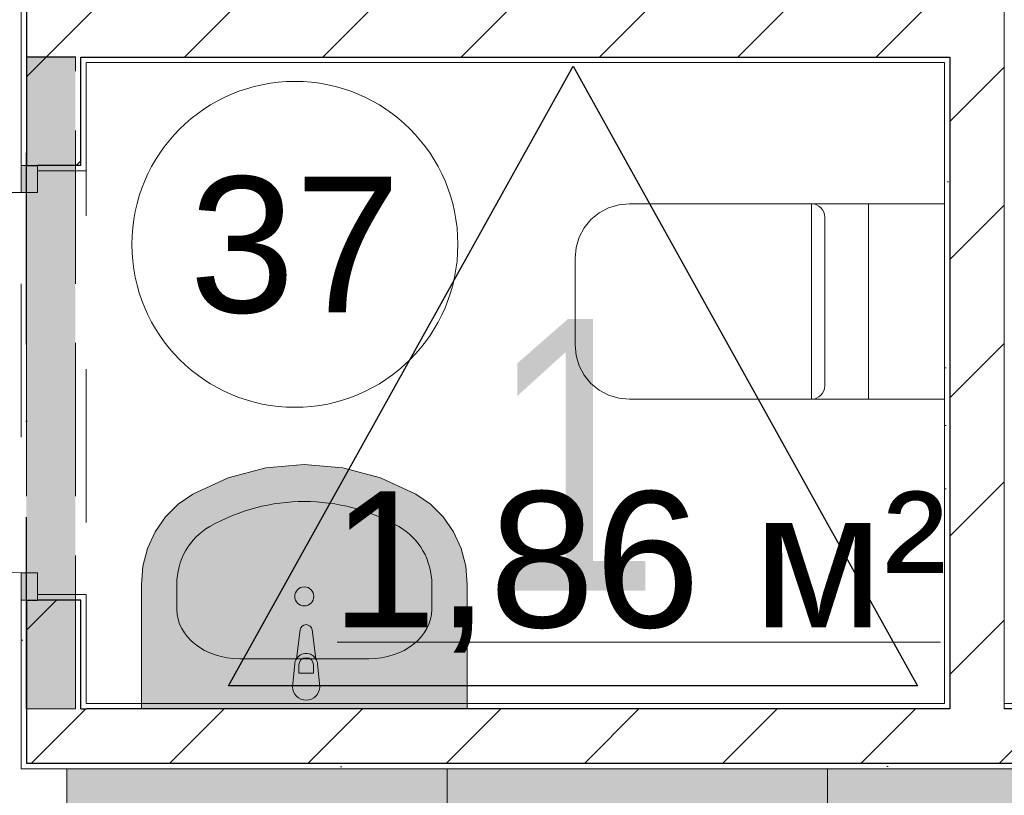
# Model space of a CAD drawing. Header units: millimetres. Extents: x -59761 to 112741, y -57975 to 46221.
# Tile 242 of 256: x 7088 to 8900, y 12051 to 13479. Entities that reach past the tile are written whole.
import ezdxf

# ---------------------------------------------------------------- set-up
doc = ezdxf.new("R2010")
doc.units = ezdxf.units.MM
for name, pattern in [('Wipeout_Contour', [1000, 0, -1000]), ('Невидимая', [391.222223, 282.222223, -109]), ('Штриховая', [564.444447, 282.222223, -282.222223]), ('Штрихпунктирная', [670.277762, 352.777767, -176.388884, 0, -141.111112])]:
    doc.linetypes.add(name, pattern=pattern)
for name, color, linetype in [('2D - Общий', 7, 'Continuous'), ('Интерьер - Мебель', 7, 'Continuous'), ('Интерьер - Оборудование', 7, 'Continuous'), ('Интерьер - Сантехника', 7, 'Continuous'), ('Конструктив - Перемычки', 7, 'Continuous'), ('Конструктив - Стены Блок 100 нов', 7, 'Continuous'), ('Элемент Модели - Зона', 7, 'Continuous')]:
    doc.layers.add(name, color=color, linetype=linetype)
doc.styles.add('СГЕНЕРИР_СТИЛЬ_1', font='arial.ttf')
doc.styles.add('СГЕНЕРИР_СТИЛЬ_6', font='ARIALN.TTF')
pattern_1 = [(45, (-45000, -53650), (-111.36932, 111.36932), [0, -105, 0, -157.5]), (110, (-44650, -53650), (148.0016, 53.86817), [0, -77, 0, -133])]
pattern_2 = [(45, (-45000, -54000), (-127.2792, 127.2792), [])]

msp = doc.modelspace()

# ---------------------------------------------------------------- hatches: boundary and pattern name
at = {"layer": 'Конструктив - Стены Блок 100 нов', "linetype": 'Continuous', "lineweight": 5}
h = msp.add_hatch(dxfattribs=at)
h.set_pattern_fill('ШТУКАТУРКА__ГИПС_01_000D', color=252, style=0, pattern_type=2)
h.set_pattern_definition(pattern_1)
h.paths.add_polyline_path([(8900, 12210), (9000, 12210), (9000, 12220), (8900, 12220)])

# ---------------------------------------------------------------- linework, layer by layer
at = {"layer": 'Интерьер - Оборудование', "color": 7, "linetype": 'Continuous', "lineweight": 5}
for p, q in [((7601.22, 12290.71), (7601.22, 12275.84)), ((7628.42, 12275.84), (7628.42, 12290.71)), ((7601.22, 12275.84), (7628.42, 12275.84))]:
    msp.add_line(p, q, dxfattribs=at)
for centre, radius, start, end in [((7614.82, 12290.98), 21.09, 32.77103, 147.22897), ((7614.82, 12290.71), 13.6, 0, 180)]:
    msp.add_arc(centre, radius, start, end, dxfattribs=at)
at = {"layer": 'Интерьер - Сантехника', "color": 7, "linetype": 'Continuous', "lineweight": 15}
for p, q in [((8544.8, 13140), (8544.8, 12780)), ((8649.8, 13140), (8649.8, 12780)), ((8569.8, 12960), (8569.8, 13115)), ((8569.8, 12805), (8569.8, 12960))]:
    msp.add_line(p, q, dxfattribs=at)
at = {"layer": 'Интерьер - Сантехника', "color": 7, "linetype": 'Continuous', "lineweight": 5}
for p, q in [((7376.63, 12393.27), (7376.63, 12439.09)), ((7846.2, 12393.27), (7846.2, 12439.09)), ((7730.24, 12302.32), (7492.59, 12302.32))]:
    msp.add_line(p, q, dxfattribs=at)
msp.add_circle((7611.42, 12417.13), 17.5, dxfattribs=at)
at = {"layer": 'Интерьер - Сантехника', "color": 7, "linetype": 'Continuous', "lineweight": 15}
for centre, start, end in [((8544.8, 13115), 0, 90), ((8544.8, 12805), 270, 0)]:
    msp.add_arc(centre, 25, start, end, dxfattribs=at)
at = {"layer": 'Интерьер - Сантехника', "color": 7, "linetype": 'Continuous', "lineweight": 5}
for centre, major_axis, ratio, start_param, end_param in [((7611.42, 12210), (0, 381.82), 0.9565217, 5.7862105, 6.7801601), ((7492.56, 12439.09), (0, 121.2), 0.9565217, 0.4969748, 1.5707963), ((7730.27, 12439.09), (0, 121.2), 0.9565217, 4.712389, 5.7862105), ((7492.72, 12393.27), (116.07, 0), 0.7836457, 3.1415927, 4.712389), ((7730.11, 12393.27), (116.07, 0), 0.7836457, 4.712389, 6.2831853)]:
    msp.add_ellipse(centre, major_axis=major_axis, ratio=ratio, start_param=start_param, end_param=end_param, dxfattribs=at)
at = {"layer": 'Конструктив - Стены Блок 100 нов', "color": 7, "linetype": 'Continuous', "lineweight": 5}
for p, q in [((7090, 13160.38), (6390, 13160.38)), ((7090, 13160.38), (7120, 13160.38)), ((7120, 12460.38), (7090, 12460.38))]:
    msp.add_line(p, q, dxfattribs=at)
at = {"layer": 'Конструктив - Стены Блок 100 нов', "color": 7, "linetype": 'Continuous', "lineweight": 5, "flags": 128}
msp.add_lwpolyline([(9000, 12220), (8900, 12220)], dxfattribs=at)
at = {"layer": 'Конструктив - Стены Блок 100 нов', "color": 7, "linetype": 'Continuous', "lineweight": 5}
msp.add_arc((7090, 13160.38), 700, 180, 270, dxfattribs=at)
at = {"layer": 'Элемент Модели - Зона', "color": 7, "linetype": 'Continuous', "lineweight": 15}
msp.add_line((7671.69, 12332.71), (8782.55, 12332.71), dxfattribs=at)
at = {"layer": 'Элемент Модели - Зона', "color": 253, "linetype": 'Штриховая', "lineweight": 15, "flags": 128}
for points in [[(3600, 14975), (3600, 9320), (9000, 9320), (10700, 9320), (10700, 12100), (8800, 12100), (7090, 12100), (7090, 13410), (7090, 14975)], [(7210, 13400), (7210, 12220), (8790, 12220), (8790, 13400)]]:
    msp.add_lwpolyline(points, close=True, dxfattribs=at)
at = {"layer": 'Элемент Модели - Зона', "color": 7, "linetype": 'Continuous', "lineweight": 15, "flags": 128}
msp.add_lwpolyline([(7894.07, 13065.21, 1), (7294.07, 13065.21, 1)], format="xyb", close=True, dxfattribs=at)

# ---------------------------------------------------------------- texts
at = {"layer": '2D - Общий', "color": 7, "linetype": 'Continuous', "lineweight": 15, "insert": (8107.66, 12427.7), "char_height": 500, "attachment_point": 8, "style": 'СГЕНЕРИР_СТИЛЬ_6'}
msp.add_mtext('\\A1;{\\pqc;\\fArial Narrow|b0|i0|c204|p34;1}', dxfattribs=at)
at = {"layer": 'Элемент Модели - Зона', "color": 7, "lineweight": 15, "char_height": 250, "attachment_point": 5, "style": 'СГЕНЕРИР_СТИЛЬ_1'}
for s, insert in [('\\A1;{\\pqc;\\fArial|b0|i0|c204|p38;37}', (7594.07, 13063.07)), ('\\A1;{\\pqc;\\fArial|b0|i0|c204|p38;1,86 м²}', (8227.12, 12462.03))]:
    msp.add_mtext(s, dxfattribs=dict(at, insert=insert))

# ---------------------------------------------------------------- next in the draw order: wipeouts: each hides what was drawn before it
at = {"color": 254, "linetype": 'Wipeout_Contour', "lineweight": 0, "ltscale": 9919420.643916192}
msp.add_wipeout([(7090, 13210.38), (7100, 13210.38), (7100, 13710), (7090, 13710)], dxfattribs=at).dxf.layer = 'Конструктив - Стены Блок 100 нов'
at = {"color": 254, "linetype": 'Wipeout_Contour', "lineweight": 0, "ltscale": 9919858.005460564}
msp.add_wipeout([(7210, 13410), (7210, 13510), (7200, 13510), (7200, 13410)], dxfattribs=at).dxf.layer = 'Конструктив - Стены Блок 100 нов'
at = {"color": 254, "linetype": 'Wipeout_Contour', "lineweight": 0, "ltscale": 9926203.577163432}
msp.add_wipeout([(8800, 13400), (8800, 13410), (8790, 13410), (8790, 13400)], dxfattribs=at).dxf.layer = 'Конструктив - Стены Блок 100 нов'
at = {"color": 254, "linetype": 'Wipeout_Contour', "lineweight": 0, "ltscale": 9930533.977064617}
msp.add_wipeout([(8800, 12100), (10680, 12100), (10680, 12110), (8800, 12110)], dxfattribs=at).dxf.layer = 'Конструктив - Стены Блок 100 нов'

# ---------------------------------------------------------------- next in the draw order: hatches: boundary and pattern name
at = {"layer": 'Конструктив - Стены Блок 100 нов', "linetype": 'Continuous', "lineweight": 5}
h = msp.add_hatch(dxfattribs=at)
h.set_pattern_fill('БЛОКИ_БЕТОННЫЕ_ЭФФЕКТИВН_2D', style=0, pattern_type=2)
h.set_pattern_definition(pattern_2)
h.paths.add_polyline_path([(7210, 13410), (7210, 13510), (7200, 13510), (7200, 13410)])
h = msp.add_hatch(dxfattribs=at)
h.set_pattern_fill('БЛОКИ_БЕТОННЫЕ_ЭФФЕКТИВН_2D', style=0, pattern_type=2)
h.set_pattern_definition(pattern_2)
h.paths.add_polyline_path([(8900, 12110), (9000, 12110), (9000, 12210), (8900, 12210)])
h = msp.add_hatch(dxfattribs=at)
h.set_pattern_fill('ШТУКАТУРКА__ГИПС_01_000D', color=252, style=0, pattern_type=2)
h.set_pattern_definition(pattern_1)
h.paths.add_polyline_path([(8800, 12100), (10680, 12100), (10680, 12110), (8800, 12110)])

# ---------------------------------------------------------------- next in the draw order: linework, layer by layer
at = {"layer": 'Конструктив - Стены Блок 100 нов', "color": 7, "linetype": 'Continuous', "lineweight": 5}
msp.add_line((7090, 13210.38), (7090, 13160.38), dxfattribs=at)
at = {"layer": 'Конструктив - Стены Блок 100 нов', "color": 7, "linetype": 'Continuous', "lineweight": 5, "flags": 128}
for points in [[(7090, 13710), (7090, 13210.38)], [(8800, 12100), (10680, 12100)]]:
    msp.add_lwpolyline(points, dxfattribs=at)

# ---------------------------------------------------------------- next in the draw order: wipeouts: each hides what was drawn before it
at = {"color": 254, "linetype": 'Wipeout_Contour', "lineweight": 0, "ltscale": 9926398.037246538}
msp.add_wipeout([(8900, 13410), (8900, 13510), (8800, 13510), (8800, 13410)], dxfattribs=at).dxf.layer = 'Конструктив - Стены Блок 100 нов'

# ---------------------------------------------------------------- next in the draw order: wipeouts: each hides what was drawn before it
at = {"color": 254, "linetype": 'Wipeout_Contour', "lineweight": 0, "ltscale": 9926971.465651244}
msp.add_wipeout([(8800, 12110), (8900, 12110), (8900, 12210), (8800, 12210)], dxfattribs=at).dxf.layer = 'Конструктив - Стены Блок 100 нов'

# ---------------------------------------------------------------- next in the draw order: hatches: boundary and pattern name
at = {"layer": 'Конструктив - Стены Блок 100 нов', "linetype": 'Continuous', "lineweight": 5}
h = msp.add_hatch(dxfattribs=at)
h.set_pattern_fill('БЛОКИ_БЕТОННЫЕ_ЭФФЕКТИВН_2D', style=0, pattern_type=2)
h.set_pattern_definition(pattern_2)
h.paths.add_polyline_path([(8800, 12110), (8900, 12110), (8900, 12210), (8800, 12210)])

# ---------------------------------------------------------------- next in the draw order: linework, layer by layer
at = {"layer": 'Конструктив - Стены Блок 100 нов', "color": 7, "linetype": 'Continuous', "lineweight": 30}
for p, q in [((8800, 12220), (8800, 12210)), ((9000, 12210), (8900, 12210)), ((8800, 12110), (8900, 12110)), ((8900, 12110), (9000, 12110))]:
    msp.add_line(p, q, dxfattribs=at)
at = {"layer": 'Конструктив - Стены Блок 100 нов', "color": 7, "linetype": 'Continuous', "lineweight": 5}
msp.add_line((8900, 12210), (8900, 12220), dxfattribs=at)

# ---------------------------------------------------------------- next in the draw order: wipeouts: each hides what was drawn before it
at = {"color": 254, "linetype": 'Wipeout_Contour', "lineweight": 0, "ltscale": 9926728.496268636}
msp.add_wipeout([(8790, 12210), (8800, 12210), (8800, 12220), (8790, 12220)], dxfattribs=at).dxf.layer = 'Конструктив - Стены Блок 100 нов'
at = {"color": 254, "linetype": 'Wipeout_Contour', "lineweight": 0, "ltscale": 9923417.866714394}
msp.add_wipeout([(7100, 12100), (8800, 12100), (8800, 12110), (7100, 12110)], dxfattribs=at).dxf.layer = 'Конструктив - Стены Блок 100 нов'

# ---------------------------------------------------------------- next in the draw order: hatches: boundary and pattern name
at = {"layer": 'Интерьер - Мебель', "linetype": 'Continuous', "lineweight": 0}
for points in [[(7174.3, 11600), (7874.3, 11600), (7874.3, 12100), (7174.3, 12100)], [(7874.3, 11600), (8574.3, 11600), (8574.3, 12100), (7874.3, 12100)], [(8574.3, 11600), (9274.3, 11600), (9274.3, 12100), (8574.3, 12100)]]:
    msp.add_hatch(color=255, dxfattribs=at).paths.add_polyline_path(points)
at = {"layer": 'Конструктив - Стены Блок 100 нов', "linetype": 'Continuous', "lineweight": 5}
h = msp.add_hatch(dxfattribs=at)
h.set_pattern_fill('ШТУКАТУРКА__ГИПС_01_000D', color=252, style=0, pattern_type=2)
h.set_pattern_definition(pattern_1)
h.paths.add_polyline_path([(7100, 12100), (8800, 12100), (8800, 12110), (7100, 12110)])

# ---------------------------------------------------------------- next in the draw order: linework, layer by layer
at = {"layer": 'Интерьер - Мебель', "color": 7, "linetype": 'Continuous', "lineweight": 15, "flags": 128}
for points in [[(7174.3, 11600), (7874.3, 11600), (7874.3, 12100), (7174.3, 12100)], [(7874.3, 11600), (8574.3, 11600), (8574.3, 12100), (7874.3, 12100)], [(8574.3, 11600), (9274.3, 11600), (9274.3, 12100), (8574.3, 12100)]]:
    msp.add_lwpolyline(points, close=True, dxfattribs=at)
at = {"layer": 'Конструктив - Стены Блок 100 нов', "color": 7, "linetype": 'Continuous', "lineweight": 5, "flags": 128}
msp.add_lwpolyline([(7100, 12100), (8800, 12100)], dxfattribs=at)

# ---------------------------------------------------------------- next in the draw order: wipeouts: each hides what was drawn before it
at = {"color": 254, "linetype": 'Wipeout_Contour', "lineweight": 0, "ltscale": 9923567.987599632}
msp.add_wipeout([(7210, 12210), (8790, 12210), (8790, 12220), (7210, 12220)], dxfattribs=at).dxf.layer = 'Конструктив - Стены Блок 100 нов'

# ---------------------------------------------------------------- next in the draw order: hatches: boundary and pattern name
at = {"layer": 'Интерьер - Оборудование', "linetype": 'Continuous', "lineweight": 0}
msp.add_hatch(color=255, dxfattribs=at).paths.add_polyline_path([(7589.82, 12250.93, 1), (7639.82, 12250.93), (7635.82, 12292.88, 0.1210196), (7632.55, 12302.4), (7625.92, 12355.33, 0.8825663), (7603.72, 12355.33), (7597.09, 12302.4, 0.1210196), (7593.82, 12292.88)])
at = {"layer": 'Конструктив - Стены Блок 100 нов', "linetype": 'Continuous', "lineweight": 5}
h = msp.add_hatch(dxfattribs=at)
h.set_pattern_fill('ШТУКАТУРКА__ГИПС_01_000D', color=252, style=0, pattern_type=2)
h.set_pattern_definition(pattern_1)
h.paths.add_polyline_path([(7210, 12210), (8790, 12210), (8790, 12220), (7210, 12220)])

# ---------------------------------------------------------------- next in the draw order: linework, layer by layer
at = {"layer": 'Интерьер - Оборудование', "color": 7, "linetype": 'Continuous', "lineweight": 5, "flags": 128}
msp.add_lwpolyline([(7589.82, 12250.93), (7593.82, 12292.88, -0.1210196), (7597.09, 12302.4), (7603.72, 12355.33, -0.8825663), (7625.92, 12355.33), (7632.55, 12302.4, -0.1210196), (7635.82, 12292.88), (7639.82, 12250.93, -1)], format="xyb", close=True, dxfattribs=at)
at = {"layer": 'Конструктив - Стены Блок 100 нов', "color": 7, "linetype": 'Continuous', "lineweight": 5, "flags": 128}
msp.add_lwpolyline([(8790, 12220), (7210, 12220)], dxfattribs=at)

# ---------------------------------------------------------------- next in the draw order: wipeouts: each hides what was drawn before it
at = {"color": 254, "linetype": 'Wipeout_Contour', "lineweight": 0, "ltscale": 9923592.312958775}
msp.add_wipeout([(7200, 12110), (8800, 12110), (8800, 12210), (7200, 12210)], dxfattribs=at).dxf.layer = 'Конструктив - Стены Блок 100 нов'

# ---------------------------------------------------------------- next in the draw order: hatches: boundary and pattern name
at = {"layer": 'Интерьер - Сантехника', "linetype": 'Continuous', "lineweight": 0}
msp.add_hatch(color=255, dxfattribs=at).paths.add_polyline_path([(7311.42, 12210), (7911.42, 12210), (7911.42, 12439.09), (7908.52, 12472.81), (7899.93, 12505.46), (7885.91, 12535.98), (7866.93, 12563.41), (7843.57, 12586.86), (7816.59, 12605.59), (7751.4, 12635.53), (7682.38, 12653.83), (7611.42, 12659.99), (7540.45, 12653.83), (7471.43, 12635.53), (7406.24, 12605.59), (7379.26, 12586.86), (7355.91, 12563.41), (7336.92, 12535.98), (7322.9, 12505.46), (7314.31, 12472.81), (7311.42, 12439.09)])
at = {"layer": 'Конструктив - Стены Блок 100 нов', "linetype": 'Continuous', "lineweight": 5}
h = msp.add_hatch(dxfattribs=at)
h.set_pattern_fill('БЛОКИ_БЕТОННЫЕ_ЭФФЕКТИВН_2D', style=0, pattern_type=2)
h.set_pattern_definition(pattern_2)
h.paths.add_polyline_path([(7200, 12110), (8800, 12110), (8800, 12210), (7200, 12210)])

# ---------------------------------------------------------------- next in the draw order: linework, layer by layer
at = {"layer": 'Интерьер - Сантехника', "color": 7, "linetype": 'Continuous', "lineweight": 5, "flags": 128}
msp.add_lwpolyline([(7311.42, 12210), (7311.42, 12439.09), (7314.31, 12472.81), (7322.9, 12505.46), (7336.92, 12535.98), (7355.91, 12563.41), (7379.26, 12586.86), (7406.24, 12605.59), (7471.43, 12635.53), (7540.45, 12653.83), (7611.42, 12659.99), (7682.38, 12653.83), (7751.4, 12635.53), (7816.59, 12605.59), (7843.57, 12586.86), (7866.93, 12563.41), (7885.91, 12535.98), (7899.93, 12505.46), (7908.52, 12472.81), (7911.42, 12439.09), (7911.42, 12210)], close=True, dxfattribs=at)
at = {"layer": 'Конструктив - Стены Блок 100 нов', "color": 7, "linetype": 'Continuous', "lineweight": 30}
for p, q in [((7200, 12210), (7210, 12210)), ((8800, 12210), (7210, 12210)), ((7100, 12110), (7200, 12110)), ((7200, 12110), (8800, 12110))]:
    msp.add_line(p, q, dxfattribs=at)

# ---------------------------------------------------------------- next in the draw order: wipeouts: each hides what was drawn before it
at = {"color": 254, "linetype": 'Wipeout_Contour', "lineweight": 0, "ltscale": 7440310.689825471}
msp.add_wipeout([(7210, 12220), (7200, 12210), (7210, 12210)], dxfattribs=at).dxf.layer = 'Конструктив - Стены Блок 100 нов'
at = {"color": 254, "linetype": 'Wipeout_Contour', "lineweight": 0, "ltscale": 9926947.14873247}
msp.add_wipeout([(8800, 12210), (8900, 12210), (8900, 12220), (8800, 12220)], dxfattribs=at).dxf.layer = 'Конструктив - Стены Блок 100 нов'
at = {"color": 254, "linetype": 'Wipeout_Contour', "lineweight": 0, "ltscale": 7440019.215817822}
msp.add_wipeout([(7100, 12110), (7090, 12100), (7100, 12100)], dxfattribs=at).dxf.layer = 'Конструктив - Стены Блок 100 нов'

# ---------------------------------------------------------------- next in the draw order: wipeouts: each hides what was drawn before it
at = {"color": 254, "linetype": 'Wipeout_Contour', "lineweight": 0, "ltscale": 9926466.032030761}
msp.add_wipeout([(8790, 13400), (8790, 12220), (8800, 12220), (8800, 13400)], dxfattribs=at).dxf.layer = 'Конструктив - Стены Блок 100 нов'
at = {"color": 254, "linetype": 'Wipeout_Contour', "lineweight": 0, "ltscale": 9920363.176195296}
msp.add_wipeout([(7200, 12220), (7210, 12220), (7210, 12410.38), (7200, 12410.38)], dxfattribs=at).dxf.layer = 'Конструктив - Стены Блок 100 нов'
at = {"color": 254, "linetype": 'Wipeout_Contour', "lineweight": 0, "ltscale": 7440214.653465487}
msp.add_wipeout([(7200, 12210), (7100, 12110), (7200, 12110)], dxfattribs=at).dxf.layer = 'Конструктив - Стены Блок 100 нов'

# ---------------------------------------------------------------- next in the draw order: hatches: boundary and pattern name
at = {"layer": 'Конструктив - Стены Блок 100 нов', "linetype": 'Continuous', "lineweight": 5}
h = msp.add_hatch(dxfattribs=at)
h.set_pattern_fill('ШТУКАТУРКА__ГИПС_01_000D', color=252, style=0, pattern_type=2)
h.set_pattern_definition(pattern_1)
h.paths.add_polyline_path([(8790, 13400), (8790, 12220), (8800, 12220), (8800, 13400)])
h = msp.add_hatch(dxfattribs=at)
h.set_pattern_fill('БЛОКИ_БЕТОННЫЕ_ЭФФЕКТИВН_2D', style=0, pattern_type=2)
h.set_pattern_definition(pattern_2)
h.paths.add_polyline_path([(7200, 12210), (7100, 12110), (7200, 12110)])

# ---------------------------------------------------------------- next in the draw order: linework, layer by layer
at = {"layer": 'Интерьер - Сантехника', "color": 7, "linetype": 'Continuous', "lineweight": 15, "flags": 128}
msp.add_lwpolyline([(8109.8, 12880), (8111.72, 12860.49), (8117.41, 12841.73), (8126.65, 12824.44), (8139.09, 12809.29), (8154.24, 12796.85), (8171.53, 12787.61), (8190.29, 12781.92), (8209.8, 12780), (8789.8, 12780), (8789.8, 13140), (8209.8, 13140), (8190.29, 13138.08), (8171.53, 13132.39), (8154.24, 13123.15), (8139.09, 13110.71), (8126.65, 13095.56), (8117.41, 13078.27), (8111.72, 13059.51), (8109.8, 13040)], close=True, dxfattribs=at)
at = {"layer": 'Конструктив - Стены Блок 100 нов', "color": 7, "linetype": 'Continuous', "lineweight": 5, "flags": 128}
msp.add_lwpolyline([(8790, 13400), (8790, 12220)], dxfattribs=at)

# ---------------------------------------------------------------- next in the draw order: wipeouts: each hides what was drawn before it
at = {"color": 254, "linetype": 'Wipeout_Contour', "lineweight": 0, "ltscale": 9926682.489519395}
msp.add_wipeout([(8800, 13410), (8800, 12220), (8900, 12220), (8900, 13410)], dxfattribs=at).dxf.layer = 'Конструктив - Стены Блок 100 нов'
at = {"color": 254, "linetype": 'Wipeout_Contour', "lineweight": 0, "ltscale": 9919950.207024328}
msp.add_wipeout([(7100, 12410.38), (7090, 12410.38), (7090, 12110), (7100, 12110)], dxfattribs=at).dxf.layer = 'Конструктив - Стены Блок 100 нов'
at = {"color": 254, "linetype": 'Wipeout_Contour', "lineweight": 0, "ltscale": 7440300.528596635}
msp.add_wipeout([(7200, 12220), (7200, 12210), (7210, 12220)], dxfattribs=at).dxf.layer = 'Конструктив - Стены Блок 100 нов'

# ---------------------------------------------------------------- next in the draw order: hatches: boundary and pattern name
at = {"layer": 'Конструктив - Стены Блок 100 нов', "linetype": 'Continuous', "lineweight": 5}
h = msp.add_hatch(dxfattribs=at)
h.set_pattern_fill('БЛОКИ_БЕТОННЫЕ_ЭФФЕКТИВН_2D', style=0, pattern_type=2)
h.set_pattern_definition(pattern_2)
h.paths.add_polyline_path([(8800, 13410), (8800, 12220), (8900, 12220), (8900, 13410)])
h = msp.add_hatch(dxfattribs=at)
h.set_pattern_fill('ШТУКАТУРКА__ГИПС_01_000D', color=252, style=0, pattern_type=2)
h.set_pattern_definition(pattern_1)
h.paths.add_polyline_path([(7100, 12410.38), (7090, 12410.38), (7090, 12110), (7100, 12110)])

# ---------------------------------------------------------------- next in the draw order: linework, layer by layer
at = {"layer": 'Конструктив - Стены Блок 100 нов', "color": 7, "linetype": 'Continuous', "lineweight": 30}
for p, q in [((8790, 13410), (8800, 13410)), ((8800, 13410), (8800, 12220)), ((8800, 12220), (8800, 12210))]:
    msp.add_line(p, q, dxfattribs=at)
at = {"layer": 'Конструктив - Стены Блок 100 нов', "color": 7, "linetype": 'Continuous', "lineweight": 5}
for p, q in [((7090, 12460.38), (7090, 12410.38)), ((8900, 12210), (8900, 12220))]:
    msp.add_line(p, q, dxfattribs=at)
at = {"layer": 'Конструктив - Стены Блок 100 нов', "color": 7, "linetype": 'Continuous', "lineweight": 5, "flags": 128}
msp.add_lwpolyline([(8900, 12220), (8900, 14810)], dxfattribs=at)

# ---------------------------------------------------------------- next in the draw order: wipeouts: each hides what was drawn before it
at = {"color": 254, "linetype": 'Wipeout_Contour', "lineweight": 0, "ltscale": 9926179.37268719}
msp.add_wipeout([(8800, 13410), (8800, 13510), (8790, 13510), (8790, 13410)], dxfattribs=at).dxf.layer = 'Конструктив - Стены Блок 100 нов'
at = {"color": 254, "linetype": 'Wipeout_Contour', "lineweight": 0, "ltscale": 12400142.77111472}
msp.add_wipeout([(7100, 12210), (7200, 12210), (7200, 12410.38), (7120, 12410.38), (7100, 12410.38)], dxfattribs=at).dxf.layer = 'Конструктив - Стены Блок 100 нов'
at = {"color": 254, "linetype": 'Wipeout_Contour', "lineweight": 0, "ltscale": 7440009.054102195}
msp.add_wipeout([(7100, 12110), (7090, 12110), (7090, 12100)], dxfattribs=at).dxf.layer = 'Конструктив - Стены Блок 100 нов'

# ---------------------------------------------------------------- next in the draw order: hatches: boundary and pattern name
at = {"layer": 'Конструктив - Стены Блок 100 нов', "linetype": 'Continuous', "lineweight": 5}
h = msp.add_hatch(dxfattribs=at)
h.set_pattern_fill('БЛОКИ_БЕТОННЫЕ_ЭФФЕКТИВН_2D', style=0, pattern_type=2)
h.set_pattern_definition(pattern_2)
h.paths.add_polyline_path([(7100, 12210), (7200, 12210), (7200, 12410.38), (7120, 12410.38), (7100, 12410.38)])

# ---------------------------------------------------------------- next in the draw order: linework, layer by layer
at = {"layer": 'Конструктив - Стены Блок 100 нов', "color": 7, "linetype": 'Continuous', "lineweight": 5}
msp.add_line((7090, 12410.38), (7100, 12410.38), dxfattribs=at)
msp.add_line((7090, 12410.38), (7100, 12410.38), dxfattribs=at)
msp.add_line((7090, 12410.38), (7100, 12410.38), dxfattribs=at)
at = {"layer": 'Конструктив - Стены Блок 100 нов', "color": 7, "linetype": 'Continuous', "lineweight": 5, "flags": 128}
for points in [[(7090, 12410.38), (7090, 12100)], [(7090, 12100), (7100, 12100)]]:
    msp.add_lwpolyline(points, dxfattribs=at)

# ---------------------------------------------------------------- next in the draw order: wipeouts: each hides what was drawn before it
at = {"color": 254, "linetype": 'Wipeout_Contour', "lineweight": 0, "ltscale": 9923042.901253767}
msp.add_wipeout([(7210, 13400), (8790, 13400), (8790, 13410), (7210, 13410)], dxfattribs=at).dxf.layer = 'Конструктив - Стены Блок 100 нов'

# ---------------------------------------------------------------- next in the draw order: linework, layer by layer
at = {"layer": '2D - Общий', "color": 7, "linetype": 'Continuous', "lineweight": 30}
msp.add_lwpolyline([(7472.08, 12252.76), (8106.6, 13392.98), (8739.97, 12252.76)], close=True, dxfattribs=at)
at = {"layer": 'Конструктив - Стены Блок 100 нов', "color": 7, "linetype": 'Continuous', "lineweight": 5, "flags": 128}
msp.add_lwpolyline([(7210, 13400), (8790, 13400)], dxfattribs=at)

# ---------------------------------------------------------------- next in the draw order: wipeouts: each hides what was drawn before it
at = {"color": 254, "linetype": 'Wipeout_Contour', "lineweight": 0, "ltscale": 9923018.689065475}
msp.add_wipeout([(7210, 13410), (8790, 13410), (8790, 13510), (7210, 13510)], dxfattribs=at).dxf.layer = 'Конструктив - Стены Блок 100 нов'
at = {"color": 254, "linetype": 'Wipeout_Contour', "lineweight": 0, "ltscale": 12400234.8255956}
msp.add_wipeout([(7210, 12410.38), (7210, 12420.38), (7120, 12420.38), (7120, 12410.38), (7200, 12410.38)], dxfattribs=at).dxf.layer = 'Конструктив - Стены Блок 100 нов'
at = {"color": 254, "linetype": 'Wipeout_Contour', "lineweight": 0, "ltscale": 7440105.089445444}
msp.add_wipeout([(7100, 12210), (7100, 12110), (7200, 12210)], dxfattribs=at).dxf.layer = 'Конструктив - Стены Блок 100 нов'

# ---------------------------------------------------------------- next in the draw order: hatches: boundary and pattern name
at = {"layer": 'Конструктив - Стены Блок 100 нов', "linetype": 'Continuous', "lineweight": 5}
h = msp.add_hatch(dxfattribs=at)
h.set_pattern_fill('БЛОКИ_БЕТОННЫЕ_ЭФФЕКТИВН_2D', style=0, pattern_type=2)
h.set_pattern_definition(pattern_2)
h.paths.add_polyline_path([(7210, 13410), (8790, 13410), (8790, 13510), (7210, 13510)])
at = {"layer": 'Конструктив - Стены Блок 100 нов', "linetype": 'Continuous', "lineweight": 0}
msp.add_hatch(color=255, dxfattribs=at).paths.add_polyline_path([(7120, 12410.38), (7120, 12460.38), (7090, 12460.38), (7090, 12410.38)])

# ---------------------------------------------------------------- next in the draw order: linework, layer by layer
at = {"layer": 'Конструктив - Перемычки', "color": 7, "linetype": 'Невидимая', "lineweight": 0}
msp.add_line((7190, 12210.38), (7100, 12210.38), dxfattribs=at)
at = {"layer": 'Конструктив - Стены Блок 100 нов', "color": 7, "linetype": 'Continuous', "lineweight": 30}
for p, q in [((7200, 13410), (7210, 13410)), ((7210, 13410), (8790, 13410)), ((8790, 13410), (8800, 13410)), ((7100, 12410.38), (7100, 12210)), ((7100, 12410.38), (7120, 12410.38)), ((7100, 12410.38), (7120, 12410.38)), ((7100, 12410.38), (7120, 12410.38)), ((7200, 12410.38), (7120, 12410.38)), ((7200, 12210), (7200, 12410.38)), ((7100, 12210), (7100, 12110)), ((7200, 12210), (7210, 12210)), ((7100, 12110), (7200, 12110))]:
    msp.add_line(p, q, dxfattribs=at)
at = {"layer": 'Конструктив - Стены Блок 100 нов', "color": 7, "linetype": 'Continuous', "lineweight": 5}
for p, q in [((7120, 12410.38), (7120, 12460.38)), ((7120, 12420.38), (7210, 12420.38)), ((7120, 12410.38), (7120, 12420.38)), ((7120, 12420.38), (7210, 12420.38)), ((7210, 12410.38), (7210, 12420.38)), ((7210, 12410.38), (7210, 12420.38)), ((7090, 12410.38), (7120, 12410.38))]:
    msp.add_line(p, q, dxfattribs=at)
at = {"layer": 'Конструктив - Стены Блок 100 нов', "color": 7, "linetype": 'Continuous', "lineweight": 5, "flags": 128}
msp.add_lwpolyline([(7210, 12220), (7210, 12410.38)], dxfattribs=at)

# ---------------------------------------------------------------- next in the draw order: wipeouts: each hides what was drawn before it
at = {"color": 254, "linetype": 'Wipeout_Contour', "lineweight": 0, "ltscale": 9919882.225360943}
msp.add_wipeout([(7210, 13400), (7210, 13410), (7200, 13410), (7200, 13400)], dxfattribs=at).dxf.layer = 'Конструктив - Стены Блок 100 нов'

# ---------------------------------------------------------------- next in the draw order: wipeouts: each hides what was drawn before it
at = {"color": 254, "linetype": 'Wipeout_Contour', "lineweight": 0, "ltscale": 9919639.342724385}
msp.add_wipeout([(7200, 13410), (7200, 13510), (7100, 13510), (7100, 13410)], dxfattribs=at).dxf.layer = 'Конструктив - Стены Блок 100 нов'
at = {"color": 254, "linetype": 'Wipeout_Contour', "lineweight": 0, "ltscale": 9919926.200759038}
msp.add_wipeout([(7200, 13400), (7200, 13210.38), (7210, 13210.38), (7210, 13400)], dxfattribs=at).dxf.layer = 'Конструктив - Стены Блок 100 нов'

# ---------------------------------------------------------------- next in the draw order: hatches: boundary and pattern name
at = {"layer": 'Конструктив - Стены Блок 100 нов', "linetype": 'Continuous', "lineweight": 5}
h = msp.add_hatch(dxfattribs=at)
h.set_pattern_fill('БЛОКИ_БЕТОННЫЕ_ЭФФЕКТИВН_2D', style=0, pattern_type=2)
h.set_pattern_definition(pattern_2)
h.paths.add_polyline_path([(7200, 13410), (7200, 13510), (7100, 13510), (7100, 13410)])

# ---------------------------------------------------------------- next in the draw order: wipeouts: each hides what was drawn before it
at = {"color": 254, "linetype": 'Wipeout_Contour', "lineweight": 0, "ltscale": 12399613.20161743}
msp.add_wipeout([(7100, 13210.38), (7120, 13210.38), (7200, 13210.38), (7200, 13410), (7100, 13410)], dxfattribs=at).dxf.layer = 'Конструктив - Стены Блок 100 нов'

# ---------------------------------------------------------------- next in the draw order: hatches: boundary and pattern name
at = {"layer": 'Конструктив - Стены Блок 100 нов', "linetype": 'Continuous', "lineweight": 5}
h = msp.add_hatch(dxfattribs=at)
h.set_pattern_fill('БЛОКИ_БЕТОННЫЕ_ЭФФЕКТИВН_2D', style=0, pattern_type=2)
h.set_pattern_definition(pattern_2)
h.paths.add_polyline_path([(7100, 13210.38), (7120, 13210.38), (7200, 13210.38), (7200, 13410), (7100, 13410)])

# ---------------------------------------------------------------- next in the draw order: linework, layer by layer
at = {"layer": 'Конструктив - Перемычки', "color": 7, "linetype": 'Невидимая', "lineweight": 0}
for p in [(7100, 12210.38), (7190, 13410.38)]:
    msp.add_line(p, (7100, 13410.38), dxfattribs=at)
at = {"layer": 'Конструктив - Перемычки', "color": 160, "linetype": 'Штрихпунктирная', "lineweight": 30}
msp.add_line((7100, 12210.38), (7100, 13410.38), dxfattribs=at)
at = {"layer": 'Конструктив - Стены Блок 100 нов', "color": 7, "linetype": 'Continuous', "lineweight": 30}
for p, q in [((7100, 13510), (7100, 13410)), ((7100, 13410), (7100, 13210.38)), ((7200, 13410), (7210, 13410))]:
    msp.add_line(p, q, dxfattribs=at)
at = {"layer": 'Конструктив - Стены Блок 100 нов', "color": 7, "linetype": 'Continuous', "lineweight": 5}
msp.add_line((7090, 13210.38), (7100, 13210.38), dxfattribs=at)
msp.add_line((7090, 13210.38), (7100, 13210.38), dxfattribs=at)
msp.add_line((7090, 13210.38), (7100, 13210.38), dxfattribs=at)

# ---------------------------------------------------------------- next in the draw order: wipeouts: each hides what was drawn before it
at = {"color": 254, "linetype": 'Wipeout_Contour', "lineweight": 0, "ltscale": 12399797.73438773}
msp.add_wipeout([(7210, 13200.38), (7210, 13210.38), (7200, 13210.38), (7120, 13210.38), (7120, 13200.38)], dxfattribs=at).dxf.layer = 'Конструктив - Стены Блок 100 нов'

# ---------------------------------------------------------------- next in the draw order: hatches: boundary and pattern name
at = {"layer": 'Конструктив - Перемычки', "linetype": 'Continuous', "lineweight": 0}
msp.add_hatch(color=59, dxfattribs=at).paths.add_polyline_path([(7100, 12210.38), (7190, 12210.38), (7190, 13410.38), (7100, 13410.38)])
at = {"layer": 'Конструктив - Стены Блок 100 нов', "linetype": 'Continuous', "lineweight": 0}
msp.add_hatch(color=255, dxfattribs=at).paths.add_polyline_path([(7090, 13210.38), (7090, 13160.38), (7120, 13160.38), (7120, 13210.38)])

# ---------------------------------------------------------------- next in the draw order: linework, layer by layer
at = {"layer": 'Конструктив - Перемычки', "color": 7, "linetype": 'Невидимая', "lineweight": 0}
msp.add_line((7190, 12210.38), (7190, 13410.38), dxfattribs=at)
at = {"layer": 'Конструктив - Стены Блок 100 нов', "color": 7, "linetype": 'Continuous', "lineweight": 30}
for p, q in [((7200, 13210.38), (7200, 13410)), ((7100, 13210.38), (7120, 13210.38)), ((7100, 13210.38), (7120, 13210.38)), ((7100, 13210.38), (7120, 13210.38)), ((7200, 13210.38), (7120, 13210.38))]:
    msp.add_line(p, q, dxfattribs=at)
at = {"layer": 'Конструктив - Стены Блок 100 нов', "color": 7, "linetype": 'Continuous', "lineweight": 5}
for p, q in [((7120, 13210.38), (7090, 13210.38)), ((7120, 13210.38), (7120, 13200.38)), ((7120, 13160.38), (7120, 13210.38)), ((7120, 13200.38), (7210, 13200.38)), ((7120, 13200.38), (7210, 13200.38)), ((7210, 13210.38), (7210, 13200.38)), ((7210, 13210.38), (7210, 13200.38))]:
    msp.add_line(p, q, dxfattribs=at)
at = {"layer": 'Конструктив - Стены Блок 100 нов', "color": 7, "linetype": 'Continuous', "lineweight": 5, "flags": 128}
msp.add_lwpolyline([(7210, 13210.38), (7210, 13400)], dxfattribs=at)

doc.saveas('drawing.dxf')
